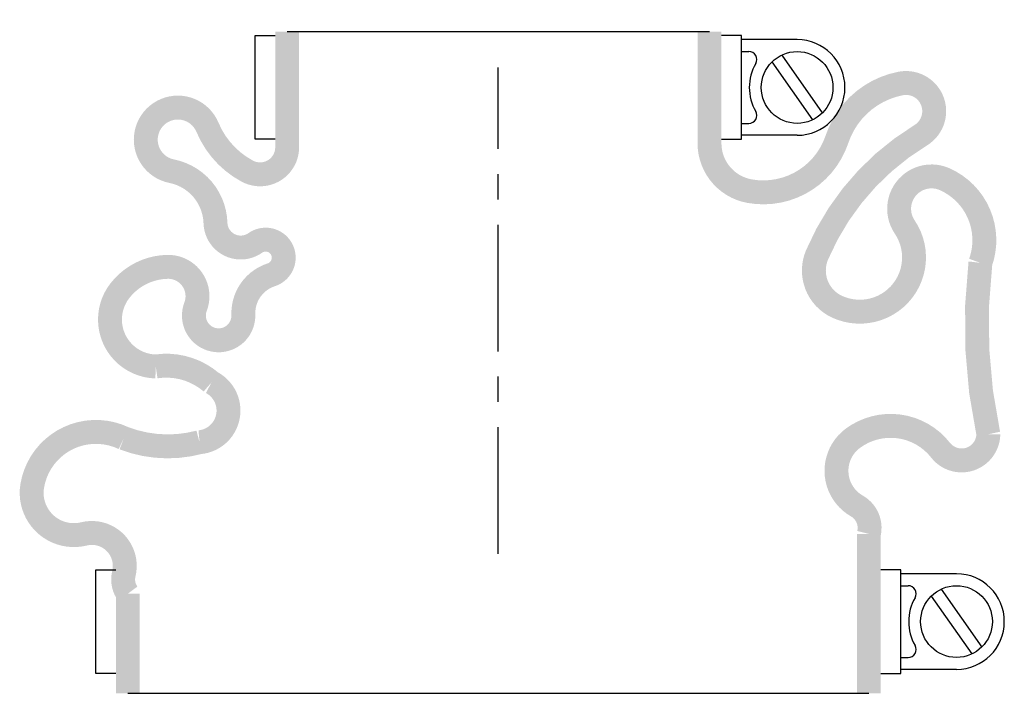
# Model space of a CAD drawing. Header units: millimetres. Extents: x -60 to 64, y -19 to 67.
import ezdxf

# ---------------------------------------------------------------- set-up
doc = ezdxf.new("R2010")
doc.units = ezdxf.units.MM
doc.header["$LTSCALE"] = 0.5
doc.header["$MEASUREMENT"] = 0
doc.linetypes.add('CENTER', pattern=[50.8, 31.75, -6.35, 6.35, -6.35])
doc.layers.get('0').update_dxf_attribs({"linetype": 'CONTINUOUS'})
doc.layers.add('Center', color=1, linetype='CENTER')

msp = doc.modelspace()

# ---------------------------------------------------------------- linework, layer by layer
for p, q in [((-26.5, 65.5), (26.5, 65.5)), ((-30.5, 52), (-30.5, 65)), ((-30.5, 65), (-28, 65)), ((30.5, 65), (28, 65)), ((30.5, 52), (30.5, 65)), ((37.5, 64.5), (30.5, 64.5)), ((30.5, 63), (31.44, 63)), ((35.57, 62.56), (40.66, 55.3)), ((34.34, 61.7), (39.43, 54.44)), ((30.5, 54), (31.44, 54)), ((-28, 52), (-30.5, 52)), ((28, 52), (30.5, 52)), ((37.5, 52.5), (30.5, 52.5)), ((-50.5, -15), (-50.5, -2)), ((-50.5, -2), (-48, -2)), ((50.5, -2), (48, -2)), ((50.5, -15), (50.5, -2)), ((57.5, -2.5), (50.5, -2.5)), ((50.5, -4), (51.44, -4)), ((55.57, -4.44), (60.66, -11.7)), ((54.34, -5.3), (59.43, -12.56)), ((50.5, -13), (51.44, -13)), ((57.5, -14.5), (50.5, -14.5)), ((-48, -15), (-50.5, -15)), ((48, -15), (50.5, -15)), ((46.5, -17.5), (-46.5, -17.5))]:
    msp.add_line(p, q)
at = {"const_width": 3, "flags": 128}
for points in [[(-26.5, 65.5), (-26.5, 51, -0.56619), (-31.5, 48, -0.173214), (-36.5, 53.5, 1.667268), (-41, 48, -0.349852), (-35.5, 41.5, 0.598056), (-30.5, 39, -1.163294), (-28.5, 35, 0.335337), (-32, 30, -1.224957), (-38, 31, 0.531721), (-41.5, 36, 0.226938), (-47.5, 33, 0.615314), (-43, 23.5, -0.219784), (-36, 21.5, -0.749263), (-37.5, 14, -0.157952), (-47, 14.5, 0.500401), (-58.5, 8.5, 0.538118), (-52, 2.5, -0.564179), (-47, -2.5, 0.223265), (-46.5, -5), (-46.5, -17.5)], [(26.5, 65.5), (26.5, 51.5, 0.36205), (31.5, 45.5, 0.373567), (42.5, 52, -0.271332), (50.5, 59, -0.835937), (53, 52.5, 0.15691), (40, 37.5, 0.405212), (42.5, 31, 0.760159), (51, 41, -0.75249), (56, 47, -0.394653), (60.5, 36.5, 0.082963), (61.5, 15, -0.704922), (55.5, 13, 0.405667), (44.5, 14.5, 0.542617), (45, 6, -0.335934), (46.5, 2.5), (46.5, -17.5)]]:
    msp.add_lwpolyline(points, format="xyb", dxfattribs=at)
for centre in [(37.5, 58.5), (57.5, -8.5)]:
    msp.add_circle(centre, 4.5)
for centre, radius, start, end in [((37.5, 58.5), 6, 270, 90), ((31.44, 62), 1, 330, 90), ((37.5, 58.5), 6, 150, 210), ((31.44, 55), 1, 270, 30), ((57.5, -8.5), 6, 270, 90), ((51.44, -5), 1, 330, 90), ((57.5, -8.5), 6, 150, 210), ((51.44, -12), 1, 270, 30)]:
    msp.add_arc(centre, radius, start, end)
at = {"layer": 'Center'}
msp.add_line((0, 0), (0, 61), dxfattribs=at)

doc.saveas('drawing.dxf')
